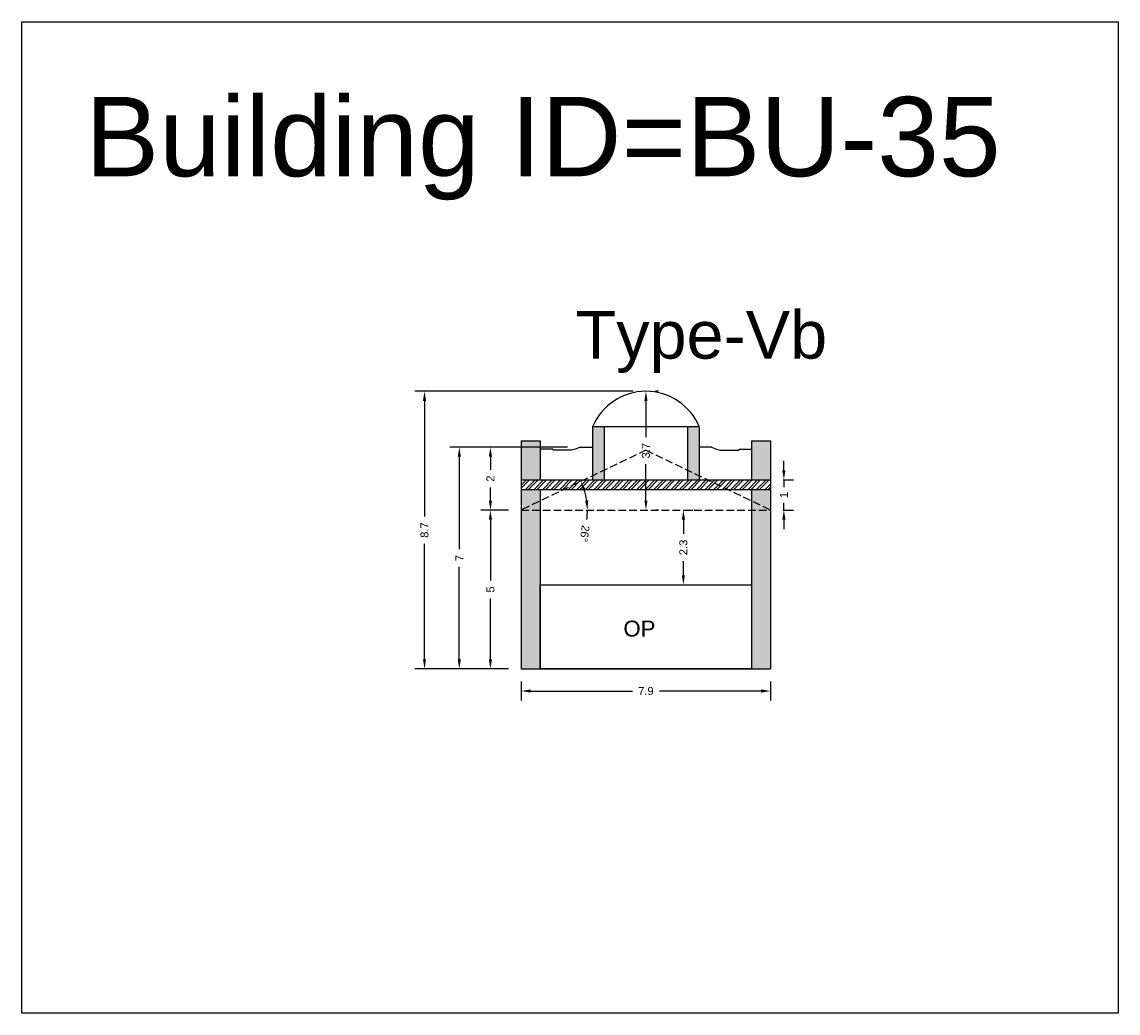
# Model space of a CAD drawing. Header units: metres. Extents: x 3416649 to 3417093, y -6712874 to -6712690.
# Tile 18 of 45: x 3416822 to 3416857, y -6712835 to -6712804. Entities that reach past the tile are written whole.
import ezdxf

# ---------------------------------------------------------------- set-up
doc = ezdxf.new("R2010")
doc.units = ezdxf.units.M
doc.linetypes.add('ACAD_ISO02W100', pattern=[15, 12, -3])
doc.layers.add('Dotted', color=7, linetype='ACAD_ISO02W100', plot=False)
doc.styles.get("Standard").update_dxf_attribs({"font": 'arial.ttf'})
doc.dimstyles.new('ISO-25', dxfattribs={"dimtxt": 0.25, "dimasz": 0.3, "dimexe": 0.3, "dimexo": 0.4, "dimgap": 0.2, "dimtad": 0, "dimdec": 1, "dimdsep": 46, "dimtxsty": 'Standard', "dimcen": 2.5, "dimadec": 0, "dimazin": 0, "dimtfac": 1, "dimtdec": 1, "dimtmove": 0, "dimatfit": 3, "dimfxl": 1, "dimarcsym": 0})

# ---------------------------------------------------------------- blocks, each defined once
blk = doc.blocks.new('*D297')
at = {"color": 0, "lineweight": -2, "transparency": 16777216}
for start, end in [(8.2645, 17.4057), (351.7355, 0)]:
    blk.add_arc((3416838.099, -6712819.239), 2.082, start, end, dxfattribs=at)
at = {"color": 0, "transparency": 16777216}
for points in [[(3416840.039, -6712818.635), (3416840.132, -6712818.598), (3416839.975, -6712818.338)], [(3416840.209, -6712818.937), (3416840.109, -6712818.944), (3416840.18, -6712819.239)]]:
    blk.add_solid(points, dxfattribs=at)
at = {"layer": 'Defpoints', "color": 0, "transparency": 16777216}
for p in [(3416842.024, -6712817.353), (3416840.088, -6712818.627), (3416838.099, -6712819.239), (3416838.099, -6712819.239), (3416845.949, -6712819.239)]:
    blk.add_point(p, dxfattribs=at)
at = {"color": 0, "transparency": 16777216, "insert": (3416840.094, -6712819.981), "char_height": 0.25, "attachment_point": 5, "rotation": 261.7355}
blk.add_mtext('26°', dxfattribs=at)
blk = doc.blocks.new('*D298')
at = {"color": 0, "lineweight": -2, "transparency": 16777216}
for p, q in [((3416837.699, -6712819.239), (3416836.828, -6712819.239)), ((3416837.128, -6712819.539), (3416837.128, -6712821.457)), ((3416837.128, -6712823.939), (3416837.128, -6712822.022)), ((3416837.699, -6712824.239), (3416836.828, -6712824.239))]:
    blk.add_line(p, q, dxfattribs=at)
at = {"color": 0, "transparency": 16777216}
for points in [[(3416837.078, -6712819.539), (3416837.178, -6712819.539), (3416837.128, -6712819.239)], [(3416837.078, -6712823.939), (3416837.178, -6712823.939), (3416837.128, -6712824.239)]]:
    blk.add_solid(points, dxfattribs=at)
at = {"layer": 'Defpoints', "color": 0, "transparency": 16777216}
for p in [(3416837.128, -6712819.239), (3416838.099, -6712819.239), (3416838.099, -6712824.239)]:
    blk.add_point(p, dxfattribs=at)
at = {"color": 0, "transparency": 16777216, "insert": (3416837.128, -6712821.739), "char_height": 0.25, "attachment_point": 5, "rotation": 90}
blk.add_mtext('5', dxfattribs=at)
blk = doc.blocks.new('*D299')
at = {"color": 0, "lineweight": -2, "transparency": 16777216}
for p, q in [((3416839.558, -6712817.259), (3416836.828, -6712817.259)), ((3416837.128, -6712817.559), (3416837.128, -6712817.967)), ((3416837.128, -6712818.939), (3416837.128, -6712818.532)), ((3416837.699, -6712819.239), (3416836.828, -6712819.239))]:
    blk.add_line(p, q, dxfattribs=at)
at = {"color": 0, "transparency": 16777216}
for points in [[(3416837.078, -6712817.559), (3416837.178, -6712817.559), (3416837.128, -6712817.259)], [(3416837.078, -6712818.939), (3416837.178, -6712818.939), (3416837.128, -6712819.239)]]:
    blk.add_solid(points, dxfattribs=at)
at = {"layer": 'Defpoints', "color": 0, "transparency": 16777216}
for p in [(3416837.128, -6712817.259), (3416839.958, -6712817.259), (3416838.099, -6712819.239)]:
    blk.add_point(p, dxfattribs=at)
at = {"color": 0, "transparency": 16777216, "insert": (3416837.128, -6712818.249), "char_height": 0.25, "attachment_point": 5, "rotation": 90}
blk.add_mtext('2', dxfattribs=at)
blk = doc.blocks.new('*D300')
at = {"color": 0, "lineweight": -2, "transparency": 16777216}
for p, q in [((3416842.424, -6712815.499), (3416842.324, -6712815.499)), ((3416842.024, -6712815.799), (3416842.024, -6712816.942)), ((3416842.024, -6712818.939), (3416842.024, -6712817.797)), ((3416842.424, -6712819.239), (3416842.324, -6712819.239))]:
    blk.add_line(p, q, dxfattribs=at)
at = {"color": 0, "transparency": 16777216}
for points in [[(3416841.974, -6712815.799), (3416842.074, -6712815.799), (3416842.024, -6712815.499)], [(3416841.974, -6712818.939), (3416842.074, -6712818.939), (3416842.024, -6712819.239)]]:
    blk.add_solid(points, dxfattribs=at)
at = {"layer": 'Defpoints', "color": 0, "transparency": 16777216}
for p in [(3416842.024, -6712815.499), (3416842.024, -6712819.239), (3416842.024, -6712819.239)]:
    blk.add_point(p, dxfattribs=at)
at = {"color": 0, "transparency": 16777216, "insert": (3416842.024, -6712817.369), "char_height": 0.25, "attachment_point": 5, "rotation": 90}
blk.add_mtext('3.7', dxfattribs=at)
blk = doc.blocks.new('*D301')
at = {"color": 0, "lineweight": -2, "transparency": 16777216}
for p, q in [((3416838.099, -6712824.639), (3416838.099, -6712825.237)), ((3416845.949, -6712824.639), (3416845.949, -6712825.237)), ((3416838.399, -6712824.937), (3416841.597, -6712824.937)), ((3416845.649, -6712824.937), (3416842.451, -6712824.937))]:
    blk.add_line(p, q, dxfattribs=at)
at = {"color": 0, "transparency": 16777216}
for points in [[(3416838.399, -6712824.887), (3416838.399, -6712824.987), (3416838.099, -6712824.937)], [(3416845.649, -6712824.887), (3416845.649, -6712824.987), (3416845.949, -6712824.937)]]:
    blk.add_solid(points, dxfattribs=at)
at = {"layer": 'Defpoints', "color": 0, "transparency": 16777216}
for p in [(3416838.099, -6712824.239), (3416845.949, -6712824.239), (3416845.949, -6712824.937)]:
    blk.add_point(p, dxfattribs=at)
at = {"color": 0, "transparency": 16777216, "insert": (3416842.024, -6712824.937), "char_height": 0.25, "attachment_point": 5}
blk.add_mtext('7.9', dxfattribs=at)
blk = doc.blocks.new('*D302')
at = {"color": 0, "lineweight": -2, "transparency": 16777216}
for p, q in [((3416839.558, -6712817.259), (3416835.848, -6712817.259)), ((3416836.148, -6712817.559), (3416836.148, -6712820.469)), ((3416836.148, -6712823.939), (3416836.148, -6712821.03)), ((3416837.699, -6712824.239), (3416835.848, -6712824.239))]:
    blk.add_line(p, q, dxfattribs=at)
at = {"color": 0, "transparency": 16777216}
for points in [[(3416836.098, -6712817.559), (3416836.198, -6712817.559), (3416836.148, -6712817.259)], [(3416836.098, -6712823.939), (3416836.198, -6712823.939), (3416836.148, -6712824.239)]]:
    blk.add_solid(points, dxfattribs=at)
at = {"layer": 'Defpoints', "color": 0, "transparency": 16777216}
for p in [(3416836.148, -6712817.259), (3416839.958, -6712817.259), (3416838.099, -6712824.239)]:
    blk.add_point(p, dxfattribs=at)
at = {"color": 0, "transparency": 16777216, "insert": (3416836.148, -6712820.749), "char_height": 0.25, "attachment_point": 5, "rotation": 90}
blk.add_mtext('7', dxfattribs=at)
blk = doc.blocks.new('*D303')
at = {"color": 0, "lineweight": -2, "transparency": 16777216}
for p, q in [((3416841.624, -6712815.499), (3416834.753, -6712815.499)), ((3416835.053, -6712815.799), (3416835.053, -6712819.442)), ((3416835.053, -6712823.939), (3416835.053, -6712820.297)), ((3416837.699, -6712824.239), (3416834.753, -6712824.239))]:
    blk.add_line(p, q, dxfattribs=at)
at = {"color": 0, "transparency": 16777216}
for points in [[(3416835.003, -6712815.799), (3416835.103, -6712815.799), (3416835.053, -6712815.499)], [(3416835.003, -6712823.939), (3416835.103, -6712823.939), (3416835.053, -6712824.239)]]:
    blk.add_solid(points, dxfattribs=at)
at = {"layer": 'Defpoints', "color": 0, "transparency": 16777216}
for p in [(3416835.053, -6712815.499), (3416842.024, -6712815.499), (3416838.099, -6712824.239)]:
    blk.add_point(p, dxfattribs=at)
at = {"color": 0, "transparency": 16777216, "insert": (3416835.053, -6712819.869), "char_height": 0.25, "attachment_point": 5, "rotation": 90}
blk.add_mtext('8.7', dxfattribs=at)
blk = doc.blocks.new('*D304')
at = {"color": 0, "lineweight": -2, "transparency": 16777216}
for p, q in [((3416843.386, -6712819.239), (3416843.503, -6712819.239)), ((3416843.203, -6712819.539), (3416843.203, -6712819.985)), ((3416843.203, -6712821.289), (3416843.203, -6712820.844)), ((3416843.386, -6712821.589), (3416843.503, -6712821.589))]:
    blk.add_line(p, q, dxfattribs=at)
at = {"color": 0, "transparency": 16777216}
for points in [[(3416843.153, -6712819.539), (3416843.253, -6712819.539), (3416843.203, -6712819.239)], [(3416843.153, -6712821.289), (3416843.253, -6712821.289), (3416843.203, -6712821.589)]]:
    blk.add_solid(points, dxfattribs=at)
at = {"layer": 'Defpoints', "color": 0, "transparency": 16777216}
for p in [(3416842.986, -6712819.239), (3416843.203, -6712819.239), (3416842.986, -6712821.589)]:
    blk.add_point(p, dxfattribs=at)
at = {"color": 0, "transparency": 16777216, "insert": (3416843.203, -6712820.414), "char_height": 0.25, "attachment_point": 5, "rotation": 90}
blk.add_mtext('2.3', dxfattribs=at)
blk = doc.blocks.new('*D305')
at = {"color": 0, "lineweight": -2, "transparency": 16777216}
for p, q in [((3416846.367, -6712817.989), (3416846.367, -6712817.689)), ((3416846.349, -6712818.289), (3416846.667, -6712818.289)), ((3416846.367, -6712818.289), (3416846.367, -6712818.518)), ((3416846.367, -6712819.239), (3416846.367, -6712819.01)), ((3416846.349, -6712819.239), (3416846.667, -6712819.239)), ((3416846.367, -6712819.539), (3416846.367, -6712819.839))]:
    blk.add_line(p, q, dxfattribs=at)
at = {"color": 0, "transparency": 16777216}
for points in [[(3416846.317, -6712817.989), (3416846.417, -6712817.989), (3416846.367, -6712818.289)], [(3416846.317, -6712819.539), (3416846.417, -6712819.539), (3416846.367, -6712819.239)]]:
    blk.add_solid(points, dxfattribs=at)
at = {"layer": 'Defpoints', "color": 0, "transparency": 16777216}
for p in [(3416845.949, -6712818.289), (3416846.367, -6712818.289), (3416845.949, -6712819.239)]:
    blk.add_point(p, dxfattribs=at)
at = {"color": 0, "transparency": 16777216, "insert": (3416846.367, -6712818.764), "char_height": 0.25, "attachment_point": 5, "rotation": 90}
blk.add_mtext('1', dxfattribs=at)

msp = doc.modelspace()

# ---------------------------------------------------------------- hatches: boundary and pattern name
h = msp.add_hatch(color=256)
h.dxf.hatch_style = 1
h.paths.add_polyline_path([(3416840.344, -6712816.619), (3416840.714, -6712816.619), (3416840.714, -6712817.983), (3416840.344, -6712818.16)])
h.paths.add_polyline_path([(3416840.714, -6712817.983), (3416840.714, -6712818.289), (3416840.344, -6712818.289), (3416840.344, -6712818.16)])
h = msp.add_hatch(color=256)
h.dxf.hatch_style = 1
h.paths.add_polyline_path([(3416843.704, -6712816.619), (3416843.334, -6712816.619), (3416843.334, -6712817.983), (3416843.704, -6712818.16)])
h.paths.add_polyline_path([(3416843.334, -6712817.983), (3416843.334, -6712818.289), (3416843.704, -6712818.289), (3416843.704, -6712818.16)])
h = msp.add_hatch(color=256)
h.dxf.hatch_style = 1
h.paths.add_polyline_path([(3416838.699, -6712817.059), (3416838.099, -6712817.059), (3416838.099, -6712818.289), (3416838.699, -6712818.289)])
h.paths.add_polyline_path([(3416838.699, -6712818.589), (3416838.099, -6712818.589), (3416838.099, -6712819.239), (3416838.699, -6712818.951)])
h.paths.add_polyline_path([(3416838.699, -6712818.951), (3416838.099, -6712819.239), (3416838.699, -6712819.239)], flags=17)
h.paths.add_polyline_path([(3416838.699, -6712819.239), (3416838.099, -6712819.239), (3416838.099, -6712824.239), (3416838.699, -6712824.239)])
h = msp.add_hatch(color=256)
h.dxf.hatch_style = 1
h.paths.add_polyline_path([(3416845.349, -6712817.059), (3416845.949, -6712817.059), (3416845.949, -6712818.289), (3416845.349, -6712818.289)])
h.paths.add_polyline_path([(3416845.349, -6712818.589), (3416845.949, -6712818.589), (3416845.949, -6712819.239), (3416845.349, -6712818.951)])
h.paths.add_polyline_path([(3416845.349, -6712818.951), (3416845.949, -6712819.239), (3416845.349, -6712819.239)], flags=17)
h.paths.add_polyline_path([(3416845.349, -6712819.239), (3416845.949, -6712819.239), (3416845.949, -6712824.239), (3416845.349, -6712824.239)])
h = msp.add_hatch()
h.set_pattern_fill('ANSI32', color=256, scale=0.02)
h.set_pattern_definition([(45, (-16.58134, 0), (-0.134703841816, 0.134703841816), []), (45, (-16.49153, 0), (-0.134703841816, 0.134703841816), [])])
h.paths.add_polyline_path([(3416845.949, -6712818.289), (3416838.099, -6712818.289), (3416838.099, -6712818.589), (3416845.949, -6712818.589)])

# ---------------------------------------------------------------- linework, layer by layer
for points in [[(3416822.378, -6712803.867), (3416856.889, -6712803.867), (3416856.889, -6712835.078), (3416822.378, -6712835.078)], [(3416838.699, -6712821.589), (3416845.349, -6712821.589), (3416845.349, -6712824.239), (3416838.699, -6712824.239)]]:
    msp.add_lwpolyline(points, close=True)
for points in [[(3416840.344, -6712816.619), (3416840.344, -6712818.289)], [(3416843.704, -6712816.619), (3416840.344, -6712816.619)], [(3416840.714, -6712816.619), (3416840.714, -6712818.289)], [(3416843.334, -6712816.619), (3416843.334, -6712818.289)], [(3416843.704, -6712816.619), (3416843.704, -6712818.289)], [(3416838.099, -6712817.059), (3416838.099, -6712824.239)], [(3416838.099, -6712817.059), (3416838.699, -6712817.059)], [(3416838.699, -6712817.059), (3416838.699, -6712818.289)], [(3416845.349, -6712817.059), (3416845.349, -6712818.289)], [(3416845.349, -6712817.059), (3416845.949, -6712817.059)], [(3416845.949, -6712817.059), (3416845.949, -6712824.239)], [(3416839.088, -6712817.319), (3416838.699, -6712817.319)], [(3416839.958, -6712817.259), (3416839.804, -6712817.319), (3416839.677, -6712817.353), (3416839.099, -6712817.353), (3416839.088, -6712817.319)], [(3416839.958, -6712817.259), (3416840.344, -6712817.259)], [(3416844.09, -6712817.259), (3416843.704, -6712817.259)], [(3416844.09, -6712817.259), (3416844.244, -6712817.319), (3416844.37, -6712817.353), (3416844.948, -6712817.353), (3416844.96, -6712817.319)], [(3416844.96, -6712817.319), (3416845.349, -6712817.319)], [(3416838.099, -6712818.289), (3416845.949, -6712818.289)], [(3416838.099, -6712818.589), (3416845.949, -6712818.589)], [(3416838.699, -6712818.589), (3416838.699, -6712824.239)], [(3416845.349, -6712818.589), (3416845.349, -6712824.239)], [(3416838.699, -6712821.589), (3416845.349, -6712821.589)], [(3416838.099, -6712824.239), (3416845.949, -6712824.239)]]:
    msp.add_lwpolyline(points)
msp.add_arc((3416842.024, -6712817.319), 1.82, 22.6199, 157.3801)
at = {"layer": 'Dotted', "ltscale": 0.02}
for points in [[(3416842.024, -6712817.353), (3416838.099, -6712819.239)], [(3416842.024, -6712817.353), (3416845.949, -6712819.239)], [(3416838.099, -6712819.239), (3416845.949, -6712819.239)]]:
    msp.add_lwpolyline(points, dxfattribs=at)

# ---------------------------------------------------------------- texts
at = {"attachment_point": 1}
for s, width, heights, insert, char_height in [('Building ID=BU-35', 67.86454, [0.517], (3416824.367, -6712806.228), 2.5), ('Type-Vb', 9.99112, [0.517], (3416839.81, -6712812.97), 1.5), ('OP', 1.17554, [0], (3416841.314, -6712822.72), 0.5)]:
    msp.add_mtext_dynamic_manual_height_columns(s, width=width, gutter_width=12.5, heights=heights, dxfattribs=dict(at, insert=insert, char_height=char_height))

# ---------------------------------------------------------------- dimensions: what is measured, and where the dimension line sits
for base, p1, p2, picture, middle in [((3416835.053, -6712815.499), (3416838.099, -6712824.239), (3416842.024, -6712815.499), '*D303', (3416835.053, -6712819.869)), ((3416842.024, -6712819.239), (3416842.024, -6712815.499), (3416842.024, -6712819.239), '*D300', (3416842.024, -6712817.369)), ((3416836.148, -6712817.259), (3416838.099, -6712824.239), (3416839.958, -6712817.259), '*D302', (3416836.148, -6712820.749)), ((3416837.128, -6712817.259), (3416838.099, -6712819.239), (3416839.958, -6712817.259), '*D299', (3416837.128, -6712818.249)), ((3416846.367354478, -6712818.289431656), (3416845.948697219, -6712819.239431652), (3416845.948697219, -6712818.289431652), '*D305', (3416846.367354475, -6712818.764431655)), ((3416837.128, -6712819.239), (3416838.099, -6712824.239), (3416838.099, -6712819.239), '*D298', (3416837.128, -6712821.739)), ((3416843.203465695, -6712819.239431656), (3416842.985947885, -6712821.589431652), (3416842.985947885, -6712819.239431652), '*D304', (3416843.203465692, -6712820.414431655))]:
    dim = msp.add_linear_dim(base=base, p1=p1, p2=p2, angle=90, dimstyle='ISO-25')
    dim.commit()
    dim.dimension.update_dxf_attribs({"geometry": picture, "text_midpoint": middle})
dim = msp.add_angular_dim_2l(base=(3416840.088, -6712818.627), line1=((3416838.099, -6712819.239), (3416845.949, -6712819.239)), line2=((3416842.024, -6712817.353), (3416838.099, -6712819.239)), dimstyle='ISO-25')
dim.commit()
dim.dimension.update_dxf_attribs({"geometry": '*D297', "text_midpoint": (3416840.094, -6712819.981)})
dim = msp.add_linear_dim(base=(3416845.948697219, -6712824.937006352), p1=(3416838.098697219, -6712824.239431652), p2=(3416845.948697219, -6712824.239431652), dimstyle='ISO-25')
dim.commit()
dim.dimension.update_dxf_attribs({"geometry": '*D301', "text_midpoint": (3416842.023697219, -6712824.937006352)})

doc.saveas('drawing.dxf')
